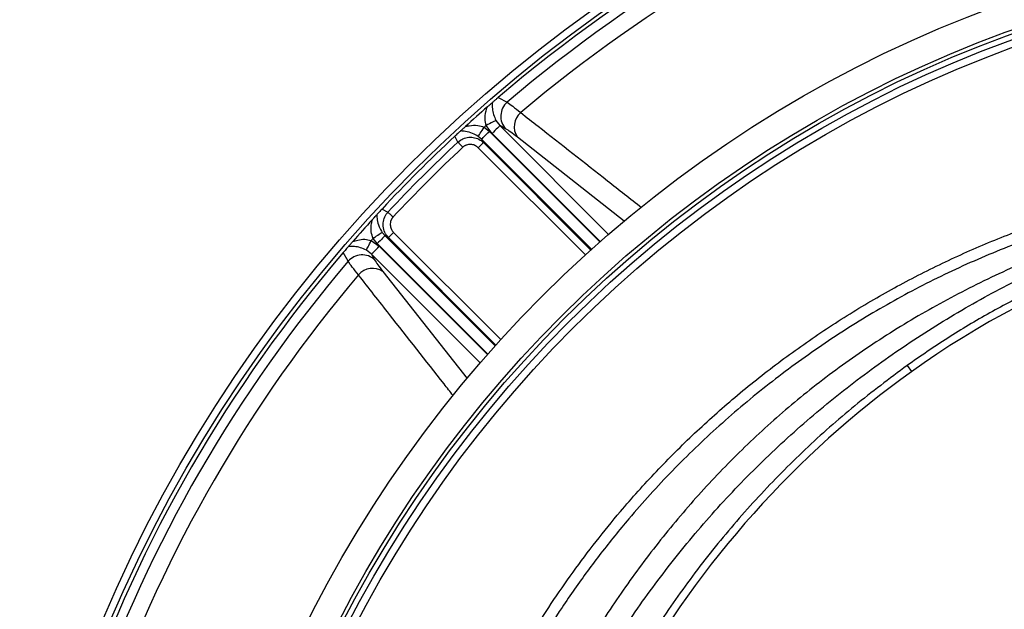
# Model space of a CAD drawing. Header units: millimetres. Extents: x 1979 to 3209, y 1686 to 2916.
# Tile 6 of 14: x 2214 to 2480, y 2455 to 2614. Entities that reach past the tile are written whole.
import ezdxf

# ---------------------------------------------------------------- set-up
doc = ezdxf.new("R2010")
doc.units = ezdxf.units.MM

msp = doc.modelspace()

# ---------------------------------------------------------------- linework, layer by layer
at = {"color": 7, "linetype": 'Continuous', "lineweight": 25}
for p, q in [((2343.04, 2593.16), (2345.43, 2591.86)), ((2339.26, 2585.12), (2340.65, 2583.99)), ((2341.37, 2583.42), (2339.79, 2585.59)), ((2342.42, 2586.93), (2343.48, 2585.53)), ((2345.02, 2584.68), (2343.48, 2585.53)), ((2332.15, 2581.1), (2331.31, 2582.68)), ((2338.54, 2581.88), (2337.64, 2582.63)), ((2338.54, 2581.88), (2339.03, 2580.96)), ((2311.63, 2563), (2313.21, 2562.15)), ((2311.68, 2556.67), (2312.43, 2555.77)), ((2313.35, 2555.28), (2312.43, 2555.77)), ((2314.76, 2556.69), (2313.35, 2555.28)), ((2308.72, 2554.52), (2310.89, 2552.94)), ((2310.32, 2553.66), (2309.19, 2555.05)), ((2302.45, 2548.88), (2301.15, 2551.26)), ((2308.78, 2550.83), (2307.38, 2551.89)), ((2308.78, 2550.83), (2309.62, 2549.28)), ((2453.55, 2520.7), (2454.74, 2519.04))]:
    msp.add_line(p, q, dxfattribs=at)
at = {"color": 1, "linetype": 'Continuous', "lineweight": 25}
for p, q in [((2343.48, 2585.53), (2372.86, 2556.15)), ((2368.29, 2552.13), (2338.54, 2581.88)), ((2340.65, 2583.99), (2370.53, 2554.11)), ((2370.6, 2554.18), (2341.37, 2583.42)), ((2377.07, 2559.7), (2348.21, 2582.45)), ((2366.58, 2550.59), (2337.62, 2579.55)), ((2339.03, 2580.96), (2368.06, 2551.92)), ((2312.43, 2555.77), (2342.18, 2526.02)), ((2342.38, 2526.24), (2313.35, 2555.28)), ((2314.76, 2556.69), (2343.72, 2527.72)), ((2340.19, 2523.78), (2310.32, 2553.66)), ((2310.89, 2552.94), (2340.13, 2523.7)), ((2338.16, 2521.45), (2308.78, 2550.83)), ((2311.86, 2546.1), (2334.66, 2517.16))]:
    msp.add_line(p, q, dxfattribs=at)
at = {"color": 7, "linetype": 'Continuous', "lineweight": 25, "flags": 128}
for points in [[(2337.64, 2582.63), (2337.71, 2582.73), (2337.83, 2582.91), (2337.99, 2583.16), (2338.19, 2583.47), (2338.43, 2583.84), (2338.69, 2584.24), (2338.97, 2584.67), (2339.26, 2585.12)], [(2342.42, 2586.93), (2342.3, 2586.87), (2342.1, 2586.77), (2341.84, 2586.63), (2341.51, 2586.47), (2341.13, 2586.27), (2340.7, 2586.06), (2340.25, 2585.83), (2339.79, 2585.59)], [(2343.48, 2585.53), (2343.41, 2585.46), (2343.27, 2585.32), (2343.07, 2585.11), (2342.8, 2584.85), (2342.49, 2584.54), (2342.14, 2584.19), (2341.76, 2583.81), (2341.37, 2583.42)], [(2338.54, 2581.88), (2338.61, 2581.95), (2338.75, 2582.09), (2338.96, 2582.29), (2339.22, 2582.56), (2339.53, 2582.87), (2339.88, 2583.22), (2340.26, 2583.6), (2340.65, 2583.99)], [(2332.15, 2581.1), (2332.23, 2581.02), (2332.34, 2580.9), (2332.48, 2580.75), (2332.65, 2580.57), (2332.83, 2580.38), (2333.03, 2580.16), (2333.24, 2579.93), (2333.46, 2579.7)], [(2339.03, 2580.96), (2338.98, 2580.91), (2338.89, 2580.82), (2338.75, 2580.68), (2338.58, 2580.5), (2338.37, 2580.3), (2338.14, 2580.06), (2337.88, 2579.81), (2337.62, 2579.55)], [(2313.21, 2562.15), (2313.29, 2562.08), (2313.41, 2561.97), (2313.56, 2561.83), (2313.73, 2561.66), (2313.93, 2561.48), (2314.15, 2561.28), (2314.38, 2561.06), (2314.61, 2560.85)], [(2311.68, 2556.67), (2311.58, 2556.6), (2311.4, 2556.48), (2311.15, 2556.32), (2310.84, 2556.12), (2310.47, 2555.88), (2310.07, 2555.62), (2309.64, 2555.34), (2309.19, 2555.05)], [(2312.43, 2555.77), (2312.36, 2555.7), (2312.22, 2555.56), (2312.02, 2555.35), (2311.75, 2555.09), (2311.44, 2554.78), (2311.09, 2554.42), (2310.71, 2554.05), (2310.32, 2553.66)], [(2307.38, 2551.89), (2307.44, 2552.01), (2307.54, 2552.2), (2307.68, 2552.47), (2307.84, 2552.8), (2308.04, 2553.18), (2308.25, 2553.61), (2308.48, 2554.06), (2308.72, 2554.52)], [(2308.78, 2550.83), (2308.85, 2550.9), (2308.99, 2551.04), (2309.19, 2551.24), (2309.46, 2551.51), (2309.77, 2551.82), (2310.12, 2552.17), (2310.5, 2552.55), (2310.89, 2552.94)]]:
    msp.add_lwpolyline(points, dxfattribs=at)
at = {"color": 7, "linetype": 'Continuous', "lineweight": 25}
for radius in [615, 595, 593.6, 590.07, 579, 576, 388, 386, 337.5, 330, 329, 327.5, 325.5]:
    msp.add_circle((2593.53, 2300.78), radius, dxfattribs=at)
for centre, radius, start, end in [((2593.53, 2300.78), 385, 109.4128, 130.5872), ((2593.53, 2300.78), 382.46, 109.5579, 130.4421), ((2593.53, 2300.78), 377.94, 109.7071, 130.2929), ((2593.53, 2300.78), 385, 131.1679, 132.3519), ((2348.77, 2588.07), 5.05, 131.3718, 222.0937), ((2352.29, 2585.25), 4.95, 129.8707, 214.5118), ((2593.53, 2300.78), 381.45, 131.6979, 131.8048), ((2593.53, 2300.78), 385, 132.9279, 137.0721), ((2593.53, 2300.78), 383.27, 132.9968, 137.0032), ((2593.53, 2300.78), 381.35, 132.9968, 137.0032), ((2593.53, 2325.69), 238, 93.545, 125.6711), ((2593.53, 2300.78), 385, 137.6481, 138.8321), ((2593.53, 2300.78), 381.45, 138.1952, 138.3021), ((2593.53, 2300.78), 385, 139.4128, 160.5872), ((2306.24, 2545.54), 5.05, 47.906, 138.6282), ((2593.53, 2300.78), 382.46, 139.5579, 160.4421), ((2593.53, 2300.78), 377.94, 139.7071, 160.2929), ((2309.05, 2542.02), 4.95, 55.4882, 140.1293), ((2608.11, 2305.38), 263, 125.6711, 150.6903)]:
    msp.add_arc(centre, radius, start, end, dxfattribs=at)
for points, knots in [([(2343.04, 2593.16), (2342.89, 2593.02), (2342.51, 2592.7), (2341.94, 2592.21), (2341.61, 2591.92), (2341.41, 2591.75)], [0, 0, 0, 0, 0.233872, 0.548254, 1, 1, 1, 1]), ([(2339.79, 2585.59), (2339.66, 2586.19), (2339.39, 2587.43), (2339.63, 2589.14), (2339.95, 2590.15), (2340.09, 2590.6)], [0, 0, 0, 0, 0.340171, 0.706468, 1, 1, 1, 1]), ([(2340.09, 2590.6), (2340.29, 2590.78), (2340.65, 2591.09), (2341.12, 2591.5), (2341.32, 2591.67), (2341.41, 2591.75)], [0, 0, 0, 0, 0.411341, 0.728102, 1, 1, 1, 1]), ([(2341.41, 2591.75), (2341.4, 2591.22), (2341.39, 2590.24), (2341.68, 2588.58), (2342.18, 2587.47), (2342.42, 2586.93)], [0, 0, 0, 0, 0.3793457, 0.701284, 1, 1, 1, 1]), ([(2345.43, 2591.86), (2345.91, 2591.54), (2346.87, 2590.9), (2348.36, 2589.68), (2349.11, 2589.05)], [0, 0, 0, 0, 0.492649, 1, 1, 1, 1]), ([(2332.84, 2584.1), (2332.93, 2584.18), (2333.1, 2584.33), (2333.55, 2584.75), (2333.92, 2585.09), (2334.16, 2585.3)], [0, 0, 0, 0, 0.256494, 0.511798, 1, 1, 1, 1]), ([(2334.16, 2585.3), (2334.5, 2585.38), (2335.56, 2585.62), (2337.32, 2585.74), (2338.67, 2585.31), (2339.26, 2585.12)], [0, 0, 0, 0, 0.21504, 0.662836, 1, 1, 1, 1]), ([(2348.21, 2582.45), (2347.57, 2582.93), (2346.29, 2583.92), (2345.45, 2584.43), (2345.02, 2584.68)], [0, 0, 0, 0, 0.492681, 1, 1, 1, 1]), ([(2332.84, 2584.1), (2332.75, 2584.01), (2332.53, 2583.81), (2332.13, 2583.45), (2331.7, 2583.05), (2331.42, 2582.79), (2331.31, 2582.68)], [0, 0, 0, 0, 0.2470655, 0.5602657, 0.8272874, 1, 1, 1, 1]), ([(2332.15, 2581.1), (2332.59, 2581.43), (2333.45, 2582.08), (2335.06, 2582.47), (2336.69, 2582.35), (2338.06, 2581.8), (2338.75, 2581.2), (2339.03, 2580.96)], [0, 0, 0, 0, 0.2127466, 0.4251828, 0.6372622, 0.8538357, 1, 1, 1, 1]), ([(2337.64, 2582.63), (2337.13, 2582.92), (2335.94, 2583.6), (2334.29, 2584.01), (2333.29, 2584.07), (2332.84, 2584.1)], [0, 0, 0, 0, 0.294662, 0.6864421, 1, 1, 1, 1]), ([(2337.62, 2579.55), (2337.58, 2579.59), (2337.5, 2579.67), (2337.38, 2579.77), (2337.25, 2579.87), (2337.11, 2579.97), (2336.97, 2580.05), (2336.83, 2580.13), (2336.56, 2580.26), (2336.14, 2580.41), (2335.57, 2580.49), (2334.99, 2580.46), (2334.52, 2580.34), (2334.17, 2580.19), (2333.92, 2580.05), (2333.68, 2579.89), (2333.54, 2579.76), (2333.46, 2579.7)], [0, 0, 0, 0, 0.036267, 0.072224, 0.107969, 0.143596, 0.179203, 0.21489, 0.250752, 0.376042, 0.500305, 0.625425, 0.749885, 0.812686, 0.874882, 0.937108, 1, 1, 1, 1]), ([(2351.85, 2447.62), (2353.67, 2450.55), (2357.31, 2456.39), (2363.22, 2464.9), (2369.44, 2473.19), (2376.89, 2482.34), (2385.7, 2492.17), (2396.03, 2502.48), (2407.03, 2512.3), (2418.68, 2521.57), (2430.95, 2530.24), (2443.58, 2538.13), (2456.5, 2545.22), (2469.67, 2551.52), (2483.3, 2557.14), (2497.37, 2562.01), (2511.81, 2566.17), (2521.61, 2568.24), (2526.5, 2569.28)], [0, 0, 0, 0, 0.0471305, 0.0942609, 0.1416846, 0.1891085, 0.2556986, 0.3223401, 0.38893, 0.4574637, 0.5260534, 0.5945871, 0.6611693, 0.7278032, 0.7943856, 0.8629045, 0.9314796, 1, 1, 1, 1]), ([(2565.87, 2570.53), (2560.73, 2569.82), (2550.43, 2568.41), (2535.2, 2565.11), (2520.16, 2561.09), (2504.57, 2556.18), (2488.54, 2550.18), (2472.24, 2542.76), (2456.49, 2534.29), (2441.41, 2524.78), (2427.3, 2514.4), (2414.2, 2503.19), (2402.09, 2491.27), (2390.79, 2478.6), (2380.39, 2465.25), (2371.58, 2452.53), (2366.66, 2444.04), (2364.55, 2440.4)], [0, 0, 0, 0, 0.061908, 0.123918, 0.185972, 0.247942, 0.319255, 0.390836, 0.462487, 0.534029, 0.60531, 0.673782, 0.742475, 0.811266, 0.880006, 0.948518, 1, 1, 1, 1]), ([(2527.08, 2566.34), (2521.36, 2565.11), (2509.92, 2562.64), (2493.11, 2557.48), (2476.63, 2551.29), (2460.63, 2544.01), (2445.18, 2535.67), (2430.35, 2526.28), (2416.15, 2515.9), (2402.67, 2504.58), (2389.99, 2492.4), (2380.77, 2482.25), (2373.22, 2473.13), (2367.12, 2465.21), (2360.4, 2455.67), (2356.35, 2449.18), (2354.41, 2446.07)], [0, 0, 0, 0, 0.080899, 0.162075, 0.243341, 0.324512, 0.405407, 0.486315, 0.567501, 0.64878, 0.729965, 0.810873, 0.838537, 0.893937, 0.949336, 1, 1, 1, 1]), ([(2370.09, 2438.17), (2372.1, 2441.59), (2377.23, 2450.31), (2386.73, 2463.6), (2398.36, 2478.04), (2411.03, 2491.65), (2424.6, 2504.42), (2439.04, 2516.27), (2454.28, 2527.15), (2470.24, 2537.01), (2486.85, 2545.81), (2504.05, 2553.48), (2521.73, 2560.1), (2533.85, 2563.52), (2539.91, 2565.23)], [0, 0, 0, 0, 0.055365, 0.14124, 0.227117, 0.312992, 0.398869, 0.484744, 0.570621, 0.656496, 0.742373, 0.828248, 0.914123, 1, 1, 1, 1]), ([(2578.68, 2565.27), (2574.22, 2564.91), (2565.28, 2564.19), (2551.97, 2562.19), (2538.67, 2559.48), (2525.41, 2555.96), (2512.25, 2551.65), (2499.59, 2546.69), (2487.45, 2541.13), (2475.81, 2534.99), (2464.45, 2528.25), (2457.18, 2523.21), (2453.55, 2520.7)], [0, 0, 0, 0, 0.099897, 0.199866, 0.299756, 0.402558, 0.505445, 0.608247, 0.705595, 0.802944, 0.901472, 1, 1, 1, 1]), ([(2309, 2560.15), (2309.19, 2560.35), (2309.51, 2560.7), (2309.94, 2561.17), (2310.12, 2561.37), (2310.21, 2561.47)], [0, 0, 0, 0, 0.412164, 0.721422, 1, 1, 1, 1]), ([(2311.63, 2563), (2311.49, 2562.85), (2311.17, 2562.51), (2310.67, 2561.96), (2310.38, 2561.65), (2310.21, 2561.47)], [0, 0, 0, 0, 0.231752, 0.535701, 1, 1, 1, 1]), ([(2310.21, 2561.47), (2310.24, 2561.02), (2310.3, 2560.02), (2310.7, 2558.37), (2311.39, 2557.18), (2311.68, 2556.67)], [0, 0, 0, 0, 0.313558, 0.70534, 1, 1, 1, 1]), ([(2313.35, 2555.28), (2312.99, 2555.73), (2312.26, 2556.63), (2311.83, 2558.35), (2311.97, 2560.07), (2312.53, 2561.35), (2313.05, 2561.96), (2313.21, 2562.15)], [0, 0, 0, 0, 0.228246, 0.458807, 0.68401, 0.901082, 1, 1, 1, 1]), ([(2314.61, 2560.85), (2314.57, 2560.8), (2314.5, 2560.72), (2314.4, 2560.59), (2314.3, 2560.46), (2314.22, 2560.32), (2314.14, 2560.17), (2314.07, 2560.02), (2313.96, 2559.74), (2313.85, 2559.32), (2313.82, 2558.74), (2313.9, 2558.17), (2314.06, 2557.71), (2314.23, 2557.37), (2314.39, 2557.13), (2314.56, 2556.89), (2314.69, 2556.76), (2314.76, 2556.69)], [0, 0, 0, 0, 0.036141, 0.071976, 0.107622, 0.143198, 0.178824, 0.214619, 0.250701, 0.375166, 0.500292, 0.62459, 0.749917, 0.812387, 0.874546, 0.936912, 1, 1, 1, 1]), ([(2309.19, 2555.05), (2309, 2555.63), (2308.57, 2556.99), (2308.69, 2558.74), (2308.93, 2559.8), (2309, 2560.15)], [0, 0, 0, 0, 0.337167, 0.78496, 1, 1, 1, 1]), ([(2302.56, 2552.89), (2302.45, 2552.77), (2302.23, 2552.52), (2301.85, 2552.08), (2301.47, 2551.64), (2301.24, 2551.36), (2301.15, 2551.26)], [0, 0, 0, 0, 0.289371, 0.5973371, 0.852867, 1, 1, 1, 1]), ([(2302.56, 2552.89), (2302.63, 2552.98), (2302.79, 2553.16), (2303.19, 2553.63), (2303.5, 2553.98), (2303.71, 2554.21)], [0, 0, 0, 0, 0.2662257, 0.531194, 1, 1, 1, 1]), ([(2307.38, 2551.89), (2306.84, 2552.13), (2305.73, 2552.63), (2304.07, 2552.92), (2303.09, 2552.9), (2302.56, 2552.89)], [0, 0, 0, 0, 0.2987119, 0.6206504, 1, 1, 1, 1]), ([(2303.71, 2554.21), (2304.16, 2554.36), (2305.17, 2554.68), (2306.88, 2554.92), (2308.12, 2554.65), (2308.72, 2554.52)], [0, 0, 0, 0, 0.293532, 0.659835, 1, 1, 1, 1]), ([(2305.25, 2545.19), (2304.65, 2545.93), (2303.42, 2547.42), (2302.78, 2548.39), (2302.45, 2548.88)], [0, 0, 0, 0, 0.492659, 1, 1, 1, 1]), ([(2309.62, 2549.28), (2309.87, 2548.87), (2310.37, 2548.03), (2311.36, 2546.75), (2311.86, 2546.1)], [0, 0, 0, 0, 0.492667, 1, 1, 1, 1]), ([(2453.55, 2520.7), (2448.79, 2517.14), (2439.24, 2510), (2425.87, 2498.1), (2413.26, 2485.38), (2401.54, 2471.85), (2390.82, 2457.56), (2382.6, 2445.25), (2378.36, 2437.49), (2376.98, 2434.96)], [0, 0, 0, 0, 0.153905, 0.308334, 0.462944, 0.617377, 0.771286, 0.92531, 1, 1, 1, 1])]:
    msp.add_open_spline(points, degree=3, knots=knots, dxfattribs=at)
at = {"color": 1, "linetype": 'Continuous', "lineweight": 25}
for points, knots in [([(2349.11, 2589.05), (2350.68, 2587.83), (2358.49, 2581.7), (2369.38, 2573.17), (2378.72, 2565.84), (2381.79, 2563.43)], [0, 0, 0, 0, 0.143714, 0.718572, 1, 1, 1, 1]), ([(2330.83, 2512.59), (2330.01, 2513.63), (2324.27, 2520.94), (2315.75, 2531.81), (2308.05, 2541.63), (2305.25, 2545.19)], [0, 0, 0, 0, 0.095705, 0.671667, 1, 1, 1, 1])]:
    msp.add_open_spline(points, degree=3, knots=knots, dxfattribs=at)

doc.saveas('drawing.dxf')
